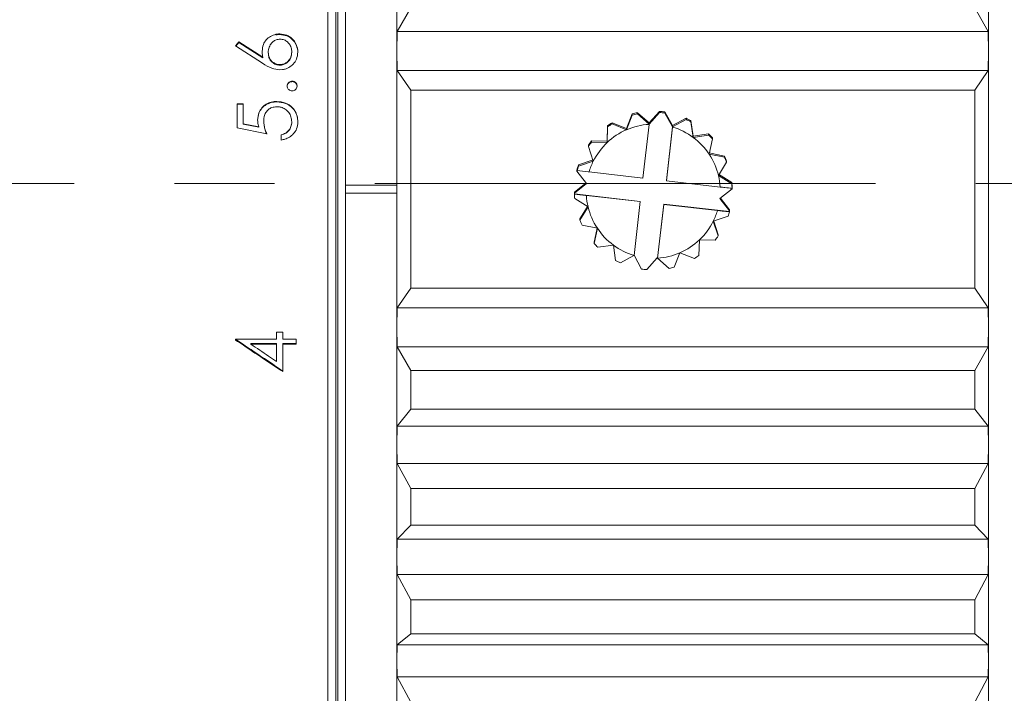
# Model space of a CAD drawing. Header units: millimetres. Extents: x 2480 to 2682, y -3541 to -3483.
# Tile 8 of 10: x 2641 to 2666, y -3520 to -3503. Entities that reach past the tile are written whole.
import ezdxf

# ---------------------------------------------------------------- set-up
doc = ezdxf.new("R2010")
doc.units = ezdxf.units.MM
doc.linetypes.add('CENTERX2', pattern=[20.32, 12.7, -2.54, 2.54, -2.54])
doc.layers.add('中心線', color=1, linetype='CENTERX2', lineweight=15)

msp = doc.modelspace()

# ---------------------------------------------------------------- linework, layer by layer
at = {"color": 7, "linetype": 'Continuous', "lineweight": 15}
for p, q in [((2648.377, -3527.7358), (2648.377, -3485.7358)), ((2648.827, -3485.7358), (2648.827, -3506.7802)), ((2648.577, -3527.5358), (2648.577, -3485.9358)), ((2648.627, -3527.5358), (2648.627, -3485.9363)), ((2650.127, -3503.3761), (2650.127, -3500.3839)), ((2665.127, -3503.3761), (2665.127, -3500.3839)), ((2650.477, -3502.2774), (2650.133, -3502.8826)), ((2665.1211, -3502.8826), (2664.777, -3502.2774)), ((2650.133, -3502.8826), (2650.127, -3503.3761)), ((2650.133, -3502.8826), (2665.1211, -3502.8826)), ((2665.127, -3503.3761), (2665.1211, -3502.8826)), ((2646.0385, -3503.2436), (2646.12, -3503.1415)), ((2646.12, -3503.1415), (2646.726, -3503.5326)), ((2646.12, -3503.1415), (2646.12, -3503.1586)), ((2647.0579, -3502.9682), (2647.0579, -3502.9501)), ((2647.156, -3502.9406), (2647.156, -3502.9587)), ((2646.723, -3503.6859), (2646.0385, -3503.2436)), ((2646.0473, -3503.2493), (2646.12, -3503.1586)), ((2646.12, -3503.1586), (2646.726, -3503.5478)), ((2647.4616, -3503.3954), (2647.4616, -3503.4113)), ((2647.6051, -3503.3182), (2647.6051, -3503.3018)), ((2650.127, -3506.7802), (2650.127, -3503.3761)), ((2650.127, -3503.3761), (2650.133, -3503.8697)), ((2665.1211, -3503.8697), (2665.127, -3503.3761)), ((2665.127, -3510.3802), (2665.127, -3503.3761)), ((2646.726, -3503.5326), (2646.726, -3503.5478)), ((2646.8655, -3503.4229), (2646.8655, -3503.407)), ((2647.2284, -3503.8471), (2647.1587, -3503.8519)), ((2647.1641, -3503.733), (2647.1641, -3503.7186)), ((2650.133, -3503.8697), (2650.477, -3504.3712)), ((2650.133, -3503.8697), (2665.1211, -3503.8697)), ((2664.777, -3504.3712), (2665.1211, -3503.8697)), ((2647.4712, -3504.1379), (2647.4712, -3504.1502)), ((2650.477, -3504.3712), (2650.477, -3509.3919)), ((2664.777, -3504.3712), (2650.477, -3504.3712)), ((2664.777, -3509.3919), (2664.777, -3504.3712)), ((2646.077, -3504.7113), (2646.2308, -3504.7113)), ((2646.077, -3505.3246), (2646.077, -3504.7113)), ((2646.077, -3504.7209), (2646.2308, -3504.7209)), ((2646.2308, -3504.7113), (2646.2308, -3505.2196)), ((2646.877, -3504.7024), (2646.877, -3504.6926)), ((2647.0869, -3504.6538), (2647.0869, -3504.6638)), ((2656.0956, -3504.9707), (2655.9501, -3505.3373)), ((2655.9501, -3505.3717), (2656.0956, -3505.001)), ((2656.0956, -3504.9707), (2656.0956, -3505.001)), ((2656.2276, -3504.9694), (2656.2276, -3504.9391)), ((2656.5243, -3505.1999), (2656.2276, -3504.9391)), ((2656.2276, -3504.9694), (2656.5199, -3505.2303)), ((2656.7871, -3504.9052), (2656.5243, -3505.1999)), ((2656.7871, -3504.9321), (2656.5243, -3505.2287)), ((2656.7871, -3504.9052), (2656.7871, -3504.9321)), ((2656.9219, -3504.9475), (2656.9219, -3504.9207)), ((2657.1108, -3505.2671), (2656.9219, -3504.9207)), ((2657.1108, -3505.2959), (2656.9219, -3504.9475)), ((2657.4593, -3505.0802), (2657.1108, -3505.2671)), ((2657.116, -3505.2986), (2657.4593, -3505.1105)), ((2657.4593, -3505.0802), (2657.4593, -3505.1105)), ((2657.5807, -3505.1711), (2657.5807, -3505.1409)), ((2657.6391, -3505.5308), (2657.5807, -3505.1409)), ((2646.827, -3505.4781), (2646.077, -3505.3246)), ((2646.2308, -3505.2196), (2646.6254, -3505.3003)), ((2646.2308, -3505.2196), (2646.2308, -3505.2269)), ((2646.2308, -3505.2269), (2646.6254, -3505.3071)), ((2646.6254, -3505.3003), (2646.6254, -3505.3071)), ((2646.7501, -3505.1483), (2646.7501, -3505.1559)), ((2647.4602, -3505.2064), (2647.4602, -3505.1991)), ((2647.4616, -3505.1672), (2647.4616, -3505.1747)), ((2655.4682, -3505.2687), (2655.4576, -3505.6629)), ((2655.4576, -3505.6973), (2655.4682, -3505.299)), ((2655.4682, -3505.2687), (2655.4682, -3505.299)), ((2655.5814, -3505.2242), (2655.5814, -3505.1939)), ((2655.9501, -3505.3373), (2655.5814, -3505.1939)), ((2655.5814, -3505.2242), (2655.9501, -3505.3717)), ((2655.9501, -3505.3373), (2655.9501, -3505.3717)), ((2656.5194, -3505.2346), (2656.3631, -3506.5989)), ((2656.5199, -3505.2303), (2656.5194, -3505.2346)), ((2656.5243, -3505.2287), (2656.5199, -3505.2249)), ((2656.5199, -3505.2303), (2656.5199, -3505.2249)), ((2656.5243, -3505.1999), (2656.5243, -3505.2287)), ((2656.9592, -3506.6617), (2657.116, -3505.2932)), ((2656.9592, -3506.6672), (2657.1155, -3505.3028)), ((2657.1108, -3505.2671), (2657.1108, -3505.2959)), ((2657.116, -3505.2932), (2657.1108, -3505.2959)), ((2657.1155, -3505.3028), (2657.116, -3505.2986)), ((2657.116, -3505.2932), (2657.116, -3505.2986)), ((2657.5807, -3505.1711), (2657.6391, -3505.5652)), ((2647.1924, -3505.6317), (2647.1924, -3505.4973)), ((2658.0311, -3505.4745), (2657.6391, -3505.5308)), ((2657.6391, -3505.5652), (2658.0311, -3505.5048)), ((2657.6391, -3505.5308), (2657.6391, -3505.5652)), ((2658.0311, -3505.4745), (2658.0311, -3505.5048)), ((2658.1245, -3505.6033), (2658.0452, -3505.9937)), ((2658.1245, -3505.6033), (2658.1245, -3505.573)), ((2654.9806, -3505.7634), (2654.9806, -3505.7936)), ((2655.1061, -3506.1716), (2654.9806, -3505.7936)), ((2655.0614, -3505.6846), (2655.0614, -3505.6543)), ((2655.4576, -3505.6629), (2655.0614, -3505.6543)), ((2655.0614, -3505.6846), (2655.4576, -3505.6973)), ((2655.4576, -3505.6629), (2655.4576, -3505.6973)), ((2655.1061, -3506.1373), (2654.7301, -3506.2648)), ((2658.4335, -3506.0406), (2658.0452, -3505.9593)), ((2658.0452, -3505.9937), (2658.4335, -3506.0709)), ((2658.4335, -3506.0406), (2658.4335, -3506.0709)), ((2654.7301, -3506.2951), (2655.1061, -3506.1716)), ((2654.7301, -3506.2951), (2654.7301, -3506.2648)), ((2658.4876, -3506.1954), (2658.2803, -3506.5353)), ((2658.4876, -3506.1954), (2658.4876, -3506.1651)), ((2654.6915, -3506.395), (2654.6915, -3506.4218)), ((2654.6915, -3506.4218), (2654.9381, -3506.7321)), ((2654.6966, -3506.4025), (2654.6966, -3506.4059)), ((2656.3631, -3506.5989), (2654.9987, -3506.4426)), ((2658.6181, -3506.7103), (2658.2803, -3506.5009)), ((2658.2803, -3506.5353), (2658.6181, -3506.7405)), ((2648.827, -3506.7802), (2648.827, -3506.9802)), ((2650.127, -3506.7802), (2648.827, -3506.7802)), ((2650.127, -3506.9802), (2650.127, -3506.7802)), ((2654.924, -3506.7145), (2654.6277, -3506.9518)), ((2654.9381, -3506.7321), (2654.6277, -3506.9786)), ((2656.9592, -3506.6617), (2656.9592, -3506.6672)), ((2658.3236, -3506.8235), (2656.9592, -3506.6672)), ((2658.316, -3507.1191), (2658.6263, -3506.8726)), ((2658.6181, -3506.7103), (2658.6181, -3506.7405)), ((2658.6257, -3506.8561), (2658.6257, -3506.8526)), ((2658.6263, -3506.8726), (2658.6263, -3506.8457)), ((2648.827, -3506.979), (2650.127, -3506.979)), ((2648.827, -3506.9802), (2648.827, -3527.7358)), ((2648.827, -3506.9802), (2650.127, -3506.9802)), ((2650.127, -3510.3802), (2650.127, -3506.9802)), ((2654.6277, -3506.9786), (2654.6277, -3506.9518)), ((2654.6283, -3507.002), (2654.6283, -3506.9986)), ((2654.6283, -3506.9986), (2656.2948, -3507.1895)), ((2654.9737, -3507.3269), (2654.6359, -3507.1176)), ((2654.9304, -3507.0387), (2656.2948, -3507.195)), ((2658.5625, -3507.4294), (2658.316, -3507.1191)), ((2658.5625, -3507.4026), (2658.33, -3507.108)), ((2654.9737, -3507.2925), (2654.7664, -3507.6324)), ((2654.7664, -3507.6627), (2654.9737, -3507.3269)), ((2656.2948, -3507.195), (2656.1385, -3508.5594)), ((2656.2948, -3507.1895), (2656.2948, -3507.195)), ((2656.7341, -3508.6263), (2656.8909, -3507.2578)), ((2656.7346, -3508.6277), (2656.8909, -3507.2633)), ((2656.8909, -3507.2633), (2656.8909, -3507.2578)), ((2656.8909, -3507.2578), (2658.5574, -3507.4487)), ((2656.8909, -3507.2633), (2658.2553, -3507.4196)), ((2654.7664, -3507.6627), (2654.7664, -3507.6324)), ((2658.5239, -3507.563), (2658.1479, -3507.6906)), ((2658.5574, -3507.4487), (2658.5574, -3507.4521)), ((2658.5625, -3507.4026), (2658.5625, -3507.4294)), ((2655.2088, -3507.8685), (2654.8205, -3507.7872)), ((2655.2021, -3507.8671), (2655.1296, -3508.2245)), ((2655.1296, -3508.2548), (2655.2088, -3507.8685)), ((2658.1479, -3507.6906), (2658.2735, -3508.0644)), ((2658.2735, -3508.0342), (2658.1582, -3507.6871)), ((2658.2735, -3508.0342), (2658.2735, -3508.0644)), ((2655.1296, -3508.2548), (2655.1296, -3508.2245)), ((2655.615, -3508.297), (2655.2229, -3508.3533)), ((2655.6733, -3508.687), (2655.615, -3508.297)), ((2657.7964, -3508.1649), (2657.7858, -3508.5591)), ((2658.1927, -3508.1735), (2657.7964, -3508.1649)), ((2656.138, -3508.5635), (2655.7947, -3508.7476)), ((2656.1385, -3508.5594), (2656.138, -3508.5635)), ((2656.1387, -3508.5577), (2656.1432, -3508.5553)), ((2656.1432, -3508.5553), (2656.3321, -3508.9037)), ((2656.4669, -3508.9191), (2656.7297, -3508.6225)), ((2656.7297, -3508.6225), (2656.7341, -3508.6263)), ((2656.7341, -3508.6318), (2656.7341, -3508.6263)), ((2656.7341, -3508.6318), (2656.7346, -3508.6277)), ((2657.0264, -3508.8887), (2656.7341, -3508.6318)), ((2657.3039, -3508.4905), (2657.1584, -3508.8571)), ((2657.6726, -3508.6339), (2657.3039, -3508.4905)), ((2650.477, -3509.3919), (2650.133, -3509.8878)), ((2650.477, -3509.3919), (2664.777, -3509.3919)), ((2665.1211, -3509.8878), (2664.777, -3509.3919)), ((2650.133, -3509.8878), (2650.127, -3510.3802)), ((2650.133, -3509.8878), (2665.1211, -3509.8878)), ((2665.127, -3510.3802), (2665.1211, -3509.8878)), ((2650.127, -3513.3623), (2650.127, -3510.3802)), ((2650.127, -3510.3802), (2650.133, -3510.8727)), ((2665.1211, -3510.8727), (2665.127, -3510.3802)), ((2665.127, -3513.3623), (2665.127, -3510.3802)), ((2647.077, -3510.5082), (2647.2308, -3510.5082)), ((2647.077, -3510.6783), (2647.077, -3510.5082)), ((2647.2308, -3510.5082), (2647.2308, -3510.6783)), ((2646.0385, -3510.6783), (2647.077, -3510.6783)), ((2646.0385, -3510.7052), (2646.0385, -3510.6783)), ((2646.4256, -3510.7911), (2646.4256, -3510.8105)), ((2646.4256, -3510.7911), (2647.077, -3510.7911)), ((2646.4256, -3510.8105), (2647.077, -3510.8105)), ((2647.077, -3510.7911), (2647.077, -3510.8105)), ((2647.077, -3510.8105), (2647.077, -3511.2481)), ((2647.2308, -3510.6783), (2647.577, -3510.6783)), ((2647.2308, -3510.8105), (2647.2308, -3510.7911)), ((2647.577, -3510.7911), (2647.2308, -3510.7911)), ((2647.577, -3510.8105), (2647.2308, -3510.8105)), ((2647.2308, -3510.8105), (2647.2308, -3511.506)), ((2647.577, -3510.6783), (2647.577, -3510.8105)), ((2650.133, -3510.8727), (2650.477, -3511.4809)), ((2650.133, -3510.8727), (2665.1211, -3510.8727)), ((2664.777, -3511.4809), (2665.1211, -3510.8727)), ((2650.477, -3511.4809), (2650.477, -3512.4581)), ((2664.777, -3511.4809), (2650.477, -3511.4809)), ((2664.777, -3512.4581), (2664.777, -3511.4809)), ((2650.477, -3512.4581), (2650.133, -3512.8879)), ((2650.477, -3512.4581), (2664.777, -3512.4581)), ((2665.1211, -3512.8879), (2664.777, -3512.4581)), ((2650.133, -3512.8879), (2650.127, -3513.3623)), ((2650.133, -3512.8879), (2665.1211, -3512.8879)), ((2665.127, -3513.3623), (2665.1211, -3512.8879)), ((2650.127, -3516.2023), (2650.127, -3513.3623)), ((2650.127, -3513.3623), (2650.133, -3513.8368)), ((2665.1211, -3513.8368), (2665.127, -3513.3623)), ((2665.127, -3516.2023), (2665.127, -3513.3623)), ((2650.133, -3513.8368), (2665.1211, -3513.8368)), ((2650.133, -3513.8368), (2650.477, -3514.4708)), ((2664.777, -3514.4708), (2665.1211, -3513.8368)), ((2650.477, -3514.4708), (2650.477, -3515.4015)), ((2664.777, -3514.4708), (2650.477, -3514.4708)), ((2664.777, -3515.4015), (2664.777, -3514.4708)), ((2650.477, -3515.4015), (2650.133, -3515.7559)), ((2650.477, -3515.4015), (2664.777, -3515.4015)), ((2665.1211, -3515.7559), (2664.777, -3515.4015)), ((2650.133, -3515.7559), (2650.127, -3516.2023)), ((2650.133, -3515.7559), (2665.1211, -3515.7559)), ((2665.127, -3516.2023), (2665.1211, -3515.7559)), ((2650.127, -3518.8391), (2650.127, -3516.2023)), ((2650.127, -3516.2023), (2650.133, -3516.6486)), ((2665.1211, -3516.6486), (2665.127, -3516.2023)), ((2665.127, -3518.8391), (2665.127, -3516.2023)), ((2650.133, -3516.6486), (2665.1211, -3516.6486)), ((2650.133, -3516.6486), (2650.477, -3517.2948)), ((2664.777, -3517.2948), (2665.1211, -3516.6486)), ((2650.477, -3517.2948), (2650.477, -3518.1589)), ((2664.777, -3517.2948), (2650.477, -3517.2948)), ((2664.777, -3518.1589), (2664.777, -3517.2948)), ((2650.477, -3518.1589), (2650.133, -3518.4305)), ((2650.477, -3518.1589), (2664.777, -3518.1589)), ((2665.1211, -3518.4305), (2664.777, -3518.1589)), ((2650.133, -3518.4305), (2650.127, -3518.8391)), ((2650.133, -3518.4305), (2665.1211, -3518.4305)), ((2665.127, -3518.8391), (2665.1211, -3518.4305)), ((2650.127, -3521.2162), (2650.127, -3518.8391)), ((2650.127, -3518.8391), (2650.133, -3519.2477)), ((2665.1211, -3519.2477), (2665.127, -3518.8391)), ((2665.127, -3521.2162), (2665.127, -3518.8391)), ((2650.133, -3519.2477), (2665.1211, -3519.2477)), ((2650.133, -3519.2477), (2650.477, -3519.8923)), ((2664.777, -3519.8923), (2665.1211, -3519.2477))]:
    msp.add_line(p, q, dxfattribs=at)
for centre, radius, start, end in [((2656.6269, -3506.8985), 1.9997, 101.51964, 105.40912), ((2656.6269, -3506.9287), 1.9997, 101.51966, 105.4092), ((2656.627, -3506.8988), 2, 81.52014, 85.409), ((2656.627, -3506.9256), 2, 81.52003, 85.40901), ((2656.6267, -3506.8994), 2.0007, 61.5211, 65.40867), ((2656.6266, -3506.9299), 2.0009, 61.52132, 65.40845), ((2656.627, -3506.9312), 1.7001, 113.46425, 133.46336), ((2656.6273, -3506.8993), 2.0005, 121.5194, 125.40731), ((2656.6272, -3506.9295), 2.0004, 121.51934, 125.40745), ((2656.627, -3506.9312), 1.7, 93.62845, 113.464), ((2656.627, -3506.9312), 1.7, 53.4653, 73.30058), ((2656.627, -3506.9311), 1.7, 33.46484, 53.46502), ((2656.6273, -3506.8985), 1.9995, 41.51969, 45.40946), ((2656.6273, -3506.9288), 1.9996, 41.51975, 45.4094), ((2656.6279, -3506.8995), 2.0011, 141.52089, 145.40766), ((2656.6278, -3506.9297), 2.001, 141.52087, 145.40771), ((2656.627, -3506.9312), 1.7, 133.46397, 153.46345), ((2656.6272, -3506.9311), 1.6998, 13.46425, 33.46585), ((2656.6261, -3506.8992), 2.001, 21.52162, 25.4085), ((2656.6261, -3506.9295), 2.001, 21.52162, 25.4085), ((2656.6254, -3506.8983), 1.9983, 161.51833, 165.41051), ((2656.6266, -3506.929), 1.9996, 161.5186, 164.83677), ((2656.6272, -3506.9312), 1.7002, 153.46479, 163.29928), ((2656.5511, -3506.9052), 1.9214, 164.83188, 165.42661), ((2656.6267, -3506.9312), 1.7003, 3.62999, 13.46383), ((2656.6302, -3506.8986), 1.9968, 1.516, 5.41111), ((2656.6242, -3506.9292), 2.0028, 2.09398, 5.4068), ((2656.6575, -3506.9244), 1.9695, 1.50805, 2.08828), ((2656.7979, -3506.9201), 2.171, 181.54567, 182.07206), ((2656.6298, -3506.9288), 2.0028, 182.09398, 185.4068), ((2656.6273, -3506.931), 1.7003, 183.62999, 193.46383), ((2656.6268, -3506.9311), 1.6998, 193.46425, 213.46584), ((2656.6265, -3506.9309), 1.7006, 333.46598, 343.29811), ((2656.6274, -3506.9291), 1.9996, 341.51861, 344.83677), ((2656.7022, -3506.9458), 1.9221, 344.83198, 345.42651), ((2656.6255, -3506.9297), 1.9983, 201.51901, 205.41112), ((2656.627, -3506.9311), 1.7, 213.46485, 233.46501), ((2656.6269, -3506.931), 1.7001, 313.46454, 333.46289), ((2656.6287, -3506.9302), 1.9979, 321.51654, 325.40954), ((2656.6267, -3506.9293), 1.9996, 221.51981, 225.40941), ((2656.627, -3506.9311), 1.7, 233.46506, 253.30082), ((2656.627, -3506.931), 1.7001, 293.46425, 313.46334), ((2656.627, -3506.931), 1.7, 273.62845, 293.464), ((2656.6261, -3506.9275), 2.0018, 301.52063, 305.40617), ((2656.6274, -3506.9282), 2.0008, 241.52124, 245.40853), ((2656.627, -3506.9289), 2.0001, 281.52006, 285.4087), ((2656.627, -3506.9256), 1.9999, 261.51995, 265.40899)]:
    msp.add_arc(centre, radius, start, end, dxfattribs=at)
for points, knots in [([(2646.7116, -3503.3791), (2646.7173, -3503.3215), (2646.7276, -3503.2172), (2646.8112, -3503.0889), (2646.9194, -3502.9936), (2647.0111, -3502.9648), (2647.0579, -3502.9501)], [0, 0, 0, 0, 0.2890252, 0.52337, 0.7565686, 1, 1, 1, 1]), ([(2646.8713, -3503.3377), (2646.8831, -3503.2971), (2646.9053, -3503.2203), (2646.9797, -3503.1367), (2647.0671, -3503.0824), (2647.1308, -3503.0763), (2647.1641, -3503.0731)], [0, 0, 0, 0, 0.29542159, 0.55888382, 0.76930932, 1, 1, 1, 1]), ([(2647.0579, -3502.9501), (2647.069, -3502.9481), (2647.1013, -3502.9421), (2647.1343, -3502.9412), (2647.156, -3502.9406)], [0, 0, 0, 0, 0.3403262, 1, 1, 1, 1]), ([(2647.0579, -3502.9682), (2647.069, -3502.9661), (2647.1013, -3502.9602), (2647.1343, -3502.9593), (2647.156, -3502.9587)], [0, 0, 0, 0, 0.3403961, 1, 1, 1, 1]), ([(2647.156, -3502.9406), (2647.2178, -3502.9468), (2647.3275, -3502.9577), (2647.4621, -3503.0429), (2647.5593, -3503.1564), (2647.5893, -3503.2516), (2647.6051, -3503.3018)], [0, 0, 0, 0, 0.2928441, 0.5202928, 0.7472138, 1, 1, 1, 1]), ([(2647.156, -3502.9587), (2647.2181, -3502.9649), (2647.3281, -3502.9758), (2647.4629, -3503.0612), (2647.5596, -3503.1742), (2647.5895, -3503.2687), (2647.6051, -3503.3182)], [0, 0, 0, 0, 0.29474481, 0.52272158, 0.75019476, 1, 1, 1, 1]), ([(2647.1641, -3503.0731), (2647.2, -3503.0768), (2647.2695, -3503.084), (2647.3615, -3503.1458), (2647.4303, -3503.2336), (2647.459, -3503.3247), (2647.461, -3503.3792), (2647.4616, -3503.3954)], [0, 0, 0, 0, 0.2180975, 0.4222661, 0.6615636, 0.8990367, 1, 1, 1, 1]), ([(2646.726, -3503.5326), (2646.7227, -3503.5123), (2646.7143, -3503.4615), (2646.7126, -3503.41), (2646.7116, -3503.3791)], [0, 0, 0, 0, 0.3994212, 1, 1, 1, 1]), ([(2646.8655, -3503.407), (2646.8657, -3503.3954), (2646.8663, -3503.3722), (2646.8696, -3503.3492), (2646.8713, -3503.3377)], [0, 0, 0, 0, 0.4988103, 1, 1, 1, 1]), ([(2647.4616, -3503.3954), (2647.4574, -3503.4393), (2647.449, -3503.5259), (2647.38, -3503.6265), (2647.2964, -3503.6925), (2647.2219, -3503.7161), (2647.1773, -3503.718), (2647.1641, -3503.7186)], [0, 0, 0, 0, 0.2698457, 0.5334941, 0.7262226, 0.919408, 1, 1, 1, 1]), ([(2647.6051, -3503.3018), (2647.6074, -3503.3139), (2647.6137, -3503.3471), (2647.6148, -3503.381), (2647.6155, -3503.4026)], [0, 0, 0, 0, 0.3629854, 1, 1, 1, 1]), ([(2647.6051, -3503.3182), (2647.6074, -3503.3302), (2647.6137, -3503.3633), (2647.6148, -3503.397), (2647.6155, -3503.4184)], [0, 0, 0, 0, 0.3647028, 1, 1, 1, 1]), ([(2647.1641, -3503.7186), (2647.1289, -3503.7155), (2647.0566, -3503.7092), (2646.9658, -3503.6513), (2646.8988, -3503.5728), (2646.8693, -3503.4868), (2646.8666, -3503.4305), (2646.8655, -3503.407)], [0, 0, 0, 0, 0.2164882, 0.4448288, 0.6469886, 0.8522606, 1, 1, 1, 1]), ([(2647.1641, -3503.733), (2647.1289, -3503.7299), (2647.0564, -3503.7236), (2646.9653, -3503.6657), (2646.8984, -3503.5871), (2646.8692, -3503.5016), (2646.8666, -3503.446), (2646.8655, -3503.4229)], [0, 0, 0, 0, 0.2170071, 0.4468956, 0.6499565, 0.854374, 1, 1, 1, 1]), ([(2647.4616, -3503.4113), (2647.4574, -3503.4547), (2647.4491, -3503.5406), (2647.3806, -3503.6406), (2647.2972, -3503.7066), (2647.2224, -3503.7304), (2647.1775, -3503.7324), (2647.1641, -3503.733)], [0, 0, 0, 0, 0.2678782, 0.5300868, 0.7236664, 0.9177108, 1, 1, 1, 1]), ([(2647.6155, -3503.4026), (2647.6086, -3503.4639), (2647.5962, -3503.5739), (2647.5069, -3503.7107), (2647.4086, -3503.7856), (2647.3134, -3503.8296), (2647.259, -3503.8408), (2647.2284, -3503.8471)], [0, 0, 0, 0, 0.2866015, 0.5144192, 0.7425791, 0.8551718, 1, 1, 1, 1]), ([(2647.1587, -3503.8519), (2647.0892, -3503.8427), (2646.9313, -3503.8219), (2646.7978, -3503.7347), (2646.723, -3503.6859)], [0, 0, 0, 0, 0.4402162, 1, 1, 1, 1]), ([(2647.3462, -3504.2619), (2647.3477, -3504.2466), (2647.3506, -3504.2157), (2647.3763, -3504.1777), (2647.4103, -3504.1503), (2647.4439, -3504.1394), (2647.4645, -3504.1382), (2647.4712, -3504.1379)], [0, 0, 0, 0, 0.234516, 0.4724961, 0.682601, 0.8973079, 1, 1, 1, 1]), ([(2647.4712, -3504.1379), (2647.4893, -3504.14), (2647.5231, -3504.1441), (2647.5632, -3504.1742), (2647.5887, -3504.2113), (2647.5953, -3504.2428), (2647.5961, -3504.2592), (2647.5962, -3504.2619)], [0, 0, 0, 0, 0.2750153, 0.5135868, 0.7459078, 0.9570582, 1, 1, 1, 1]), ([(2647.3462, -3504.2737), (2647.3477, -3504.2585), (2647.3506, -3504.2278), (2647.3761, -3504.1901), (2647.4099, -3504.1628), (2647.4435, -3504.1518), (2647.4644, -3504.1506), (2647.4712, -3504.1502)], [0, 0, 0, 0, 0.2334192, 0.4703032, 0.6793482, 0.8945392, 1, 1, 1, 1]), ([(2647.4712, -3504.3861), (2647.4561, -3504.3849), (2647.4255, -3504.3823), (2647.388, -3504.3573), (2647.3598, -3504.3247), (2647.3479, -3504.2908), (2647.3467, -3504.2693), (2647.3462, -3504.2619)], [0, 0, 0, 0, 0.2293524, 0.4627816, 0.6680885, 0.8857302, 1, 1, 1, 1]), ([(2647.4712, -3504.1502), (2647.4894, -3504.1524), (2647.5233, -3504.1565), (2647.5635, -3504.1867), (2647.5889, -3504.2238), (2647.5953, -3504.255), (2647.5961, -3504.2712), (2647.5962, -3504.2737)], [0, 0, 0, 0, 0.2768414, 0.5166211, 0.7494585, 0.9601225, 1, 1, 1, 1]), ([(2647.5962, -3504.2619), (2647.5941, -3504.28), (2647.5901, -3504.3137), (2647.5595, -3504.353), (2647.5225, -3504.3791), (2647.4907, -3504.3851), (2647.4738, -3504.386), (2647.4712, -3504.3861)], [0, 0, 0, 0, 0.2758609, 0.5151438, 0.7412045, 0.9599525, 1, 1, 1, 1]), ([(2646.5962, -3505.1241), (2646.602, -3505.061), (2646.6121, -3504.949), (2646.7002, -3504.812), (2646.7919, -3504.7326), (2646.8562, -3504.7024), (2646.877, -3504.6926)], [0, 0, 0, 0, 0.3437517, 0.6097079, 0.8743916, 1, 1, 1, 1]), ([(2646.5962, -3505.1317), (2646.6019, -3505.0692), (2646.612, -3504.9582), (2646.6994, -3504.8221), (2646.791, -3504.7426), (2646.8557, -3504.7123), (2646.877, -3504.7024)], [0, 0, 0, 0, 0.3415892, 0.6068021, 0.8707108, 1, 1, 1, 1]), ([(2647.0812, -3504.7878), (2647.0387, -3504.7914), (2646.9624, -3504.7977), (2646.8666, -3504.8555), (2646.7981, -3504.9336), (2646.7665, -3505.0109), (2646.7579, -3505.0585), (2646.7557, -3505.0709)], [0, 0, 0, 0, 0.26702708, 0.47970952, 0.69169532, 0.91959755, 1, 1, 1, 1]), ([(2646.877, -3504.6926), (2646.8984, -3504.6848), (2646.9427, -3504.6687), (2647.0136, -3504.6562), (2647.0623, -3504.6546), (2647.0869, -3504.6538)], [0, 0, 0, 0, 0.3190657, 0.6568103, 1, 1, 1, 1]), ([(2646.877, -3504.7024), (2646.8984, -3504.6946), (2646.9427, -3504.6786), (2647.0136, -3504.6661), (2647.0624, -3504.6645), (2647.0869, -3504.6638)], [0, 0, 0, 0, 0.3189891, 0.6567871, 1, 1, 1, 1]), ([(2647.1653, -3504.7959), (2647.155, -3504.794), (2647.1272, -3504.789), (2647.099, -3504.7883), (2647.0812, -3504.7878)], [0, 0, 0, 0, 0.3713468, 1, 1, 1, 1]), ([(2647.0869, -3504.6538), (2647.1598, -3504.6614), (2647.3016, -3504.6762), (2647.4744, -3504.7898), (2647.5773, -3504.9389), (2647.6114, -3505.0722), (2647.6144, -3505.1492), (2647.6155, -3505.175)], [0, 0, 0, 0, 0.2619361, 0.5097085, 0.7203348, 0.9065304, 1, 1, 1, 1]), ([(2647.0869, -3504.6638), (2647.1602, -3504.6713), (2647.2918, -3504.6849), (2647.4569, -3504.7866), (2647.5639, -3504.9195), (2647.6093, -3505.0603), (2647.6137, -3505.1472), (2647.6155, -3505.1824)], [0, 0, 0, 0, 0.2636253, 0.4735229, 0.6842759, 0.8717966, 1, 1, 1, 1]), ([(2647.4616, -3505.1672), (2647.4579, -3505.1252), (2647.4506, -3505.0423), (2647.3898, -3504.9315), (2647.301, -3504.848), (2647.22, -3504.8081), (2647.1734, -3504.7977), (2647.1653, -3504.7959)], [0, 0, 0, 0, 0.2451756, 0.4834237, 0.7211443, 0.951269, 1, 1, 1, 1]), ([(2646.6254, -3505.3003), (2646.6199, -3505.2802), (2646.6094, -3505.2415), (2646.5989, -3505.1826), (2646.5971, -3505.1436), (2646.5962, -3505.1241)], [0, 0, 0, 0, 0.3473665, 0.6719401, 1, 1, 1, 1]), ([(2646.7557, -3505.0709), (2646.754, -3505.0837), (2646.7507, -3505.1094), (2646.7503, -3505.1353), (2646.7501, -3505.1483)], [0, 0, 0, 0, 0.4984822, 1, 1, 1, 1]), ([(2646.7501, -3505.1483), (2646.7528, -3505.187), (2646.758, -3505.2628), (2646.7874, -3505.373), (2646.8138, -3505.4429), (2646.827, -3505.4781)], [0, 0, 0, 0, 0.34145079, 0.66901722, 1, 1, 1, 1]), ([(2646.7501, -3505.1559), (2646.7527, -3505.1943), (2646.758, -3505.2697), (2646.7873, -3505.3793), (2646.8137, -3505.449), (2646.827, -3505.4841)], [0, 0, 0, 0, 0.3401306, 0.6683304, 1, 1, 1, 1]), ([(2647.1924, -3505.4973), (2647.2322, -3505.4866), (2647.3036, -3505.4676), (2647.3838, -3505.3965), (2647.4399, -3505.3081), (2647.453, -3505.2378), (2647.4602, -3505.1991)], [0, 0, 0, 0, 0.2829032, 0.5062913, 0.7280845, 1, 1, 1, 1]), ([(2647.1924, -3505.5032), (2647.2323, -3505.4926), (2647.3036, -3505.4736), (2647.384, -3505.4027), (2647.44, -3505.3147), (2647.453, -3505.2448), (2647.4602, -3505.2064)], [0, 0, 0, 0, 0.2837583, 0.5074738, 0.7296186, 1, 1, 1, 1]), ([(2647.6155, -3505.175), (2647.6099, -3505.2348), (2647.6, -3505.3425), (2647.5136, -3505.4745), (2647.4091, -3505.565), (2647.3259, -3505.5967), (2647.287, -3505.6115)], [0, 0, 0, 0, 0.303792, 0.5465435, 0.7881634, 1, 1, 1, 1]), ([(2647.4602, -3505.1991), (2647.4604, -3505.1957), (2647.4608, -3505.1887), (2647.4613, -3505.1781), (2647.4615, -3505.1708), (2647.4616, -3505.1672)], [0, 0, 0, 0, 0.3179027, 0.6589243, 1, 1, 1, 1]), ([(2647.4602, -3505.2064), (2647.4604, -3505.203), (2647.4608, -3505.1961), (2647.4613, -3505.1855), (2647.4615, -3505.1783), (2647.4616, -3505.1747)], [0, 0, 0, 0, 0.3194214, 0.6596837, 1, 1, 1, 1]), ([(2647.287, -3505.6115), (2647.2739, -3505.6152), (2647.2428, -3505.6239), (2647.2109, -3505.6288), (2647.1924, -3505.6317)], [0, 0, 0, 0, 0.4218879, 1, 1, 1, 1]), ([(2654.9987, -3506.4426), (2654.991, -3506.4417), (2654.8902, -3506.4294), (2654.7896, -3506.4172), (2654.6966, -3506.4059)], [0, 0, 0, 0, 0.0764155, 1, 1, 1, 1]), ([(2658.6257, -3506.8561), (2658.5649, -3506.8495), (2658.4642, -3506.8387), (2658.3635, -3506.8278), (2658.3236, -3506.8235)], [0, 0, 0, 0, 0.6043851, 1, 1, 1, 1]), ([(2654.6283, -3507.002), (2654.7213, -3507.0133), (2654.8219, -3507.0255), (2654.9227, -3507.0378), (2654.9304, -3507.0387)], [0, 0, 0, 0, 0.92358146, 1, 1, 1, 1]), ([(2658.2553, -3507.4196), (2658.2952, -3507.4239), (2658.396, -3507.4348), (2658.4966, -3507.4456), (2658.5574, -3507.4521)], [0, 0, 0, 0, 0.3956131, 1, 1, 1, 1]), ([(2647.2308, -3511.4833), (2647.0935, -3511.3918), (2646.8262, -3511.2137), (2646.4287, -3510.948), (2646.1686, -3510.7735), (2646.0385, -3510.6863)], [0, 0, 0, 0, 0.3455046, 0.6727434, 1, 1, 1, 1]), ([(2647.2308, -3511.506), (2647.0937, -3511.4142), (2646.8265, -3511.2353), (2646.429, -3510.9683), (2646.1687, -3510.7929), (2646.0385, -3510.7052)], [0, 0, 0, 0, 0.3449783, 0.6724805, 1, 1, 1, 1]), ([(2647.077, -3511.2481), (2647.0084, -3511.2022), (2646.8656, -3511.1064), (2646.6484, -3510.9605), (2646.4999, -3510.8605), (2646.4256, -3510.8105)], [0, 0, 0, 0, 0.3157372, 0.6578658, 1, 1, 1, 1])]:
    msp.add_open_spline(points, degree=3, knots=knots, dxfattribs=at)
at = {"layer": '中心線'}
msp.add_line((2608.9241, -3506.7358), (2676.2935, -3506.7358), dxfattribs=at)

doc.saveas('drawing.dxf')
